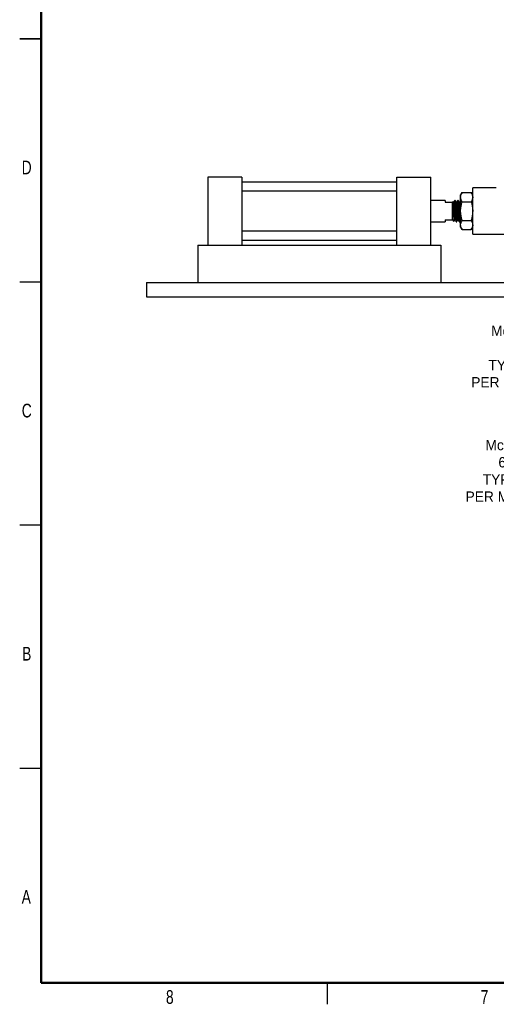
# Model space of a CAD drawing. Header units: inches. Extents: x 0.1 to 43.9, y 0.1 to 33.9.
# Tile 1 of 24: x 0.1 to 8.5, y 0.1 to 17.3. Entities that reach past the tile are written whole.
import ezdxf
from ezdxf import colors
from ezdxf.entities.mleader import LeaderData, LeaderLine
from ezdxf.math import Vec2, Vec3

# ---------------------------------------------------------------- set-up
doc = ezdxf.new("R2010")
doc.units = ezdxf.units.IN
doc.header["$MEASUREMENT"] = 0
doc.styles.add('SLDTEXTSTYLE0', font='TXT', dxfattribs={"width": 0.75})

msp = doc.modelspace()

# ---------------------------------------------------------------- linework, layer by layer
at = {"color": 7, "linetype": 'Continuous', "lineweight": 50}
for p, q in [((0.5, 0.5), (0.5, 33.5)), ((43.5, 0.5), (0.5, 0.5))]:
    msp.add_line(p, q, dxfattribs=at)
at = {"color": 7, "linetype": 'Continuous', "lineweight": 25}
for p, q in [((0.125, 17), (0.5, 17)), ((0.5, 17), (0.125, 17)), ((4.006, 14.585), (3.412, 14.585)), ((3.412, 14.585), (3.412, 13.398)), ((4.006, 14.585), (4.006, 13.398)), ((6.717, 14.499), (4.006, 14.499)), ((6.717, 14.585), (7.311, 14.585)), ((6.717, 13.398), (6.717, 14.585)), ((7.311, 13.398), (7.311, 14.585)), ((4.006, 14.343), (6.717, 14.343)), ((7.855, 14.317), (7.83, 14.273)), ((7.855, 14.317), (8.016, 14.317)), ((8.041, 14.273), (8.016, 14.317)), ((8.454, 14.398), (8.041, 14.398)), ((8.041, 13.586), (8.041, 14.398)), ((7.561, 14.179), (7.311, 14.179)), ((7.561, 14.179), (7.561, 14.148)), ((7.561, 14.148), (7.686, 14.148)), ((7.697, 14.159), (7.686, 14.147)), ((7.686, 13.836), (7.686, 14.148)), ((7.705, 14.146), (7.699, 14.157)), ((7.711, 14.147), (7.705, 14.147)), ((7.736, 14.179), (7.729, 14.179)), ((7.761, 14.147), (7.755, 14.147)), ((7.786, 14.179), (7.779, 14.179)), ((7.811, 14.147), (7.805, 14.147)), ((7.83, 14.179), (7.829, 14.179)), ((7.83, 14.235), (7.83, 14.273)), ((7.83, 13.992), (7.83, 14.235)), ((7.855, 14.154), (8.016, 14.154)), ((8.041, 14.17), (8.036, 14.179)), ((7.83, 13.748), (7.83, 13.992)), ((7.311, 13.804), (7.561, 13.804)), ((7.561, 13.836), (7.686, 13.836)), ((7.561, 13.836), (7.561, 13.804)), ((7.686, 13.837), (7.712, 13.81)), ((7.729, 13.837), (7.736, 13.837)), ((7.754, 13.804), (7.761, 13.804)), ((7.779, 13.837), (7.786, 13.837)), ((7.804, 13.804), (7.811, 13.804)), ((7.829, 13.837), (7.836, 13.837)), ((7.855, 13.829), (8.016, 13.829)), ((6.717, 13.64), (4.006, 13.64)), ((7.83, 13.711), (7.83, 13.748)), ((7.83, 13.711), (7.855, 13.667)), ((7.855, 13.667), (8.016, 13.667)), ((8.016, 13.667), (8.041, 13.711)), ((4.006, 13.484), (6.717, 13.484)), ((8.041, 13.586), (8.916, 13.586)), ((3.236, 13.398), (3.236, 12.742)), ((3.236, 13.398), (7.486, 13.398)), ((6.717, 13.398), (7.311, 13.398)), ((7.486, 13.398), (7.486, 12.742)), ((0.5, 12.75), (0.125, 12.75)), ((2.34, 12.742), (2.34, 12.492)), ((2.34, 12.742), (13.302, 12.742)), ((2.34, 12.492), (13.325, 12.492)), ((0.5, 8.5), (0.125, 8.5)), ((0.5, 4.25), (0.125, 4.25)), ((5.5, 0.5), (5.5, 0.125))]:
    msp.add_line(p, q, dxfattribs=at)
for points, knots in [([(7.83, 14.235), (7.83, 14.237), (7.83, 14.252), (7.836, 14.279), (7.849, 14.304), (7.855, 14.317)], [0, 0, 0, 0, 0.070103, 0.530792, 1, 1, 1, 1]), ([(8.016, 14.317), (8.023, 14.303), (8.037, 14.277), (8.04, 14.249), (8.041, 14.235)], [0, 0, 0, 0, 0.495458, 1, 1, 1, 1]), ([(7.698, 14.156), (7.698, 14.156), (7.699, 14.154), (7.701, 14.129), (7.702, 14.089), (7.704, 14.036), (7.706, 13.977), (7.707, 13.919), (7.709, 13.867), (7.711, 13.83), (7.712, 13.81), (7.713, 13.811), (7.713, 13.812)], [0, 0, 0, 0, 0.070778, 0.177115, 0.283632, 0.392066, 0.500817, 0.611248, 0.722238, 0.834664, 0.947897, 1, 1, 1, 1]), ([(7.729, 13.837), (7.728, 13.839), (7.726, 13.844), (7.723, 13.88), (7.72, 13.931), (7.717, 13.992), (7.714, 14.053), (7.711, 14.104), (7.708, 14.138), (7.706, 14.142), (7.705, 14.144)], [0, 0, 0, 0, 0.1290962, 0.2575164, 0.387048, 0.5157087, 0.6443687, 0.7739003, 0.9023204, 1, 1, 1, 1]), ([(7.729, 14.179), (7.726, 14.173), (7.719, 14.163), (7.713, 14.152), (7.71, 14.147)], [0, 0, 0, 0, 0.509734, 1, 1, 1, 1]), ([(7.732, 13.855), (7.731, 13.859), (7.731, 13.865), (7.729, 13.89), (7.726, 13.931), (7.723, 13.992), (7.72, 14.053), (7.717, 14.105), (7.714, 14.137), (7.711, 14.151), (7.711, 14.147), (7.711, 14.147)], [0, 0, 0, 0, 0.060328, 0.117882, 0.265504, 0.412133, 0.558762, 0.706383, 0.852738, 0.999909, 1, 1, 1, 1]), ([(7.754, 13.804), (7.754, 13.806), (7.752, 13.808), (7.75, 13.828), (7.749, 13.848), (7.747, 13.871), (7.746, 13.897), (7.744, 13.943), (7.742, 13.992), (7.74, 14.041), (7.738, 14.087), (7.736, 14.126), (7.733, 14.156), (7.731, 14.174), (7.73, 14.181), (7.729, 14.178), (7.729, 14.178)], [0, 0, 0, 0, 0.081299, 0.163158, 0.243988, 0.2449, 0.326573, 0.407253, 0.488589, 0.570223, 0.651209, 0.733182, 0.814011, 0.895871, 0.977169, 1, 1, 1, 1]), ([(7.755, 14.146), (7.752, 14.152), (7.746, 14.162), (7.739, 14.173), (7.736, 14.179)], [0, 0, 0, 0, 0.499881, 1, 1, 1, 1]), ([(7.761, 13.805), (7.761, 13.805), (7.76, 13.802), (7.758, 13.809), (7.756, 13.827), (7.754, 13.858), (7.752, 13.897), (7.75, 13.943), (7.748, 13.992), (7.746, 14.041), (7.744, 14.087), (7.742, 14.126), (7.74, 14.156), (7.738, 14.176), (7.736, 14.178), (7.736, 14.179)], [0, 0, 0, 0, 0.00806, 0.090589, 0.173686, 0.255738, 0.33895, 0.421161, 0.50403, 0.586899, 0.66911, 0.752322, 0.834374, 0.917472, 1, 1, 1, 1]), ([(7.779, 13.837), (7.778, 13.839), (7.776, 13.844), (7.773, 13.88), (7.77, 13.931), (7.767, 13.992), (7.764, 14.053), (7.761, 14.104), (7.758, 14.138), (7.756, 14.142), (7.755, 14.144)], [0, 0, 0, 0, 0.129096, 0.257516, 0.387048, 0.515709, 0.644369, 0.7739, 0.90232, 1, 1, 1, 1]), ([(7.779, 14.179), (7.776, 14.173), (7.769, 14.163), (7.763, 14.152), (7.76, 14.147)], [0, 0, 0, 0, 0.5097365, 1, 1, 1, 1]), ([(7.782, 13.855), (7.781, 13.859), (7.781, 13.865), (7.779, 13.89), (7.776, 13.931), (7.773, 13.992), (7.77, 14.053), (7.767, 14.105), (7.764, 14.137), (7.762, 14.151), (7.761, 14.147), (7.761, 14.147)], [0, 0, 0, 0, 0.060328, 0.117882, 0.265504, 0.412133, 0.558762, 0.706383, 0.852738, 0.999909, 1, 1, 1, 1]), ([(7.804, 13.804), (7.804, 13.806), (7.802, 13.808), (7.8, 13.828), (7.799, 13.848), (7.797, 13.871), (7.796, 13.897), (7.794, 13.943), (7.792, 13.992), (7.79, 14.041), (7.788, 14.087), (7.786, 14.126), (7.783, 14.156), (7.781, 14.174), (7.78, 14.181), (7.779, 14.178), (7.779, 14.178)], [0, 0, 0, 0, 0.081299, 0.163158, 0.243988, 0.2449, 0.326573, 0.407253, 0.488589, 0.570223, 0.651209, 0.733182, 0.814011, 0.895871, 0.977169, 1, 1, 1, 1]), ([(7.805, 14.146), (7.802, 14.152), (7.796, 14.162), (7.789, 14.173), (7.786, 14.179)], [0, 0, 0, 0, 0.4998829, 1, 1, 1, 1]), ([(7.811, 13.805), (7.811, 13.805), (7.81, 13.802), (7.808, 13.809), (7.806, 13.827), (7.804, 13.858), (7.802, 13.897), (7.8, 13.943), (7.798, 13.992), (7.796, 14.041), (7.794, 14.087), (7.792, 14.126), (7.79, 14.156), (7.788, 14.176), (7.786, 14.178), (7.786, 14.179)], [0, 0, 0, 0, 0.008061, 0.090589, 0.173686, 0.255738, 0.33895, 0.421161, 0.504031, 0.586899, 0.66911, 0.752322, 0.834374, 0.917472, 1, 1, 1, 1]), ([(7.829, 13.837), (7.828, 13.839), (7.826, 13.844), (7.823, 13.88), (7.82, 13.931), (7.817, 13.992), (7.814, 14.053), (7.811, 14.104), (7.808, 14.138), (7.806, 14.142), (7.805, 14.144)], [0, 0, 0, 0, 0.1290962, 0.2575164, 0.387048, 0.5157087, 0.6443687, 0.7739003, 0.9023204, 1, 1, 1, 1]), ([(7.829, 14.179), (7.826, 14.173), (7.819, 14.163), (7.813, 14.152), (7.81, 14.147)], [0, 0, 0, 0, 0.509734, 1, 1, 1, 1]), ([(7.83, 13.872), (7.83, 13.876), (7.829, 13.892), (7.826, 13.931), (7.823, 13.992), (7.82, 14.053), (7.817, 14.105), (7.814, 14.137), (7.811, 14.151), (7.811, 14.147), (7.811, 14.147)], [0, 0, 0, 0, 0.039494, 0.200234, 0.359893, 0.519552, 0.680292, 0.839652, 0.999901, 1, 1, 1, 1]), ([(7.83, 14.177), (7.83, 14.178), (7.829, 14.18), (7.829, 14.178), (7.829, 14.178)], [0, 0, 0, 0, 0.572995, 1, 1, 1, 1]), ([(7.855, 14.154), (7.848, 14.167), (7.834, 14.194), (7.831, 14.222), (7.83, 14.235)], [0, 0, 0, 0, 0.495458, 1, 1, 1, 1]), ([(7.83, 13.992), (7.83, 14.004), (7.831, 14.038), (7.839, 14.092), (7.85, 14.134), (7.855, 14.154)], [0, 0, 0, 0, 0.225375, 0.610448, 1, 1, 1, 1]), ([(8.041, 14.235), (8.041, 14.233), (8.041, 14.219), (8.035, 14.191), (8.022, 14.167), (8.016, 14.154)], [0, 0, 0, 0, 0.070102, 0.530789, 1, 1, 1, 1]), ([(8.016, 14.154), (8.021, 14.134), (8.032, 14.093), (8.04, 14.038), (8.041, 14.004), (8.041, 13.992)], [0, 0, 0, 0, 0.385433, 0.774625, 1, 1, 1, 1]), ([(7.855, 13.829), (7.852, 13.84), (7.844, 13.872), (7.833, 13.926), (7.831, 13.97), (7.83, 13.992)], [0, 0, 0, 0, 0.202754, 0.598705, 1, 1, 1, 1]), ([(8.041, 13.992), (8.04, 13.97), (8.038, 13.926), (8.028, 13.872), (8.019, 13.84), (8.016, 13.829)], [0, 0, 0, 0, 0.395586, 0.797246, 1, 1, 1, 1]), ([(7.715, 13.811), (7.716, 13.814), (7.721, 13.823), (7.726, 13.831), (7.73, 13.837)], [0, 0, 0, 0, 0.376112, 1, 1, 1, 1]), ([(7.732, 13.854), (7.735, 13.849), (7.741, 13.839), (7.747, 13.829), (7.751, 13.824)], [0, 0, 0, 0, 0.4999813, 1, 1, 1, 1]), ([(7.761, 13.804), (7.764, 13.81), (7.77, 13.821), (7.776, 13.831), (7.78, 13.837)], [0, 0, 0, 0, 0.501439, 1, 1, 1, 1]), ([(7.782, 13.854), (7.785, 13.849), (7.791, 13.839), (7.797, 13.829), (7.801, 13.824)], [0, 0, 0, 0, 0.4999853, 1, 1, 1, 1]), ([(7.811, 13.804), (7.814, 13.81), (7.82, 13.821), (7.826, 13.831), (7.83, 13.837)], [0, 0, 0, 0, 0.501441, 1, 1, 1, 1]), ([(7.83, 13.748), (7.83, 13.75), (7.83, 13.765), (7.836, 13.792), (7.849, 13.817), (7.855, 13.829)], [0, 0, 0, 0, 0.070102, 0.530789, 1, 1, 1, 1]), ([(8.016, 13.829), (8.023, 13.816), (8.037, 13.79), (8.04, 13.762), (8.041, 13.748)], [0, 0, 0, 0, 0.495458, 1, 1, 1, 1]), ([(7.855, 13.667), (7.848, 13.68), (7.834, 13.707), (7.831, 13.734), (7.83, 13.748)], [0, 0, 0, 0, 0.495458, 1, 1, 1, 1]), ([(8.041, 13.748), (8.041, 13.746), (8.041, 13.732), (8.035, 13.704), (8.022, 13.68), (8.016, 13.667)], [0, 0, 0, 0, 0.070103, 0.530792, 1, 1, 1, 1])]:
    msp.add_open_spline(points, degree=3, knots=knots, dxfattribs=at)

# ---------------------------------------------------------------- texts
at = {"color": 7, "linetype": 'Continuous', "lineweight": 0, "char_height": 0.24, "attachment_point": 2, "style": 'SLDTEXTSTYLE0'}
for s, insert in [('D', (0.247, 14.874)), ('C', (0.248, 10.624)), ('B', (0.248, 6.374)), ('A', (0.24, 2.124)), ('8', (2.748, 0.373)), ('7', (8.248, 0.373))]:
    msp.add_mtext(s, dxfattribs=dict(at, insert=insert))

# ---------------------------------------------------------------- leaders
ml = msp.add_multileader_mtext('Standard')
ml.set_content('McMASTER\\P6498K43\\PTYP~4 PCS.\\PPER MACHINE', color=256)
ml.set_leader_properties()
ml.build(insert=Vec2(0, 0))
ml.multileader.update_dxf_attribs({"dogleg_length": 0.2, "arrow_head_size": 0.4})
ctx = ml.context
ctx.base_point, ctx.char_height, ctx.arrow_head_size, ctx.landing_gap_size, ctx.plane_origin = Vec3(7.737, 11.9), 0.18, 0.4, 0.09, Vec3(13.576, 13.254)
ctx.text_align_type = 2
notes = []
notes.append((ctx, [(0, (1, 1, 0), (9.977, 11.9), (-1, 0), 0.2, [(0, [(13.576, 13.254)], 0, [])])]))
ctx.mtext.insert, ctx.mtext.alignment, ctx.mtext.flow_direction = Vec3(9.687, 11.99), 3, 5
ml = msp.add_multileader_mtext('Standard')
ml.set_content('McMASTER\\P6498K407\\PTYP~4 PCS.\\PPER MACHINE', color=256)
ml.set_leader_properties()
ml.build(insert=Vec2(0, 0))
ml.multileader.update_dxf_attribs({"dogleg_length": 0.2, "arrow_head_size": 0.4})
ctx = ml.context
ctx.base_point, ctx.char_height, ctx.arrow_head_size, ctx.landing_gap_size, ctx.plane_origin = Vec3(7.638, 9.901), 0.18, 0.4, 0.09, Vec3(13.552, 11.354)
ctx.text_align_type = 2
notes.append((ctx, [(0, (1, 1, 0), (9.878, 9.901), (-1, 0), 0.2, [(0, [(13.552, 11.354)], 0, [])])]))
ctx.mtext.insert, ctx.mtext.alignment, ctx.mtext.flow_direction = Vec3(9.588, 9.991), 3, 5
for ctx, leaders in notes:
    for number, flags, end, landing, length, lines in leaders:
        leader = LeaderData()
        leader.index, (leader.has_last_leader_line, leader.has_dogleg_vector, leader.attachment_direction) = number, flags
        leader.last_leader_point, leader.dogleg_vector, leader.dogleg_length = Vec3(end), Vec3(landing), length
        for number, points, colour, breaks in lines:
            line = LeaderLine()
            line.index, line.vertices, line.color, line.breaks = number, Vec3.list(points), colors.encode_raw_color(colour), breaks
            leader.lines.append(line)
        ctx.leaders.append(leader)

doc.saveas('drawing.dxf')
